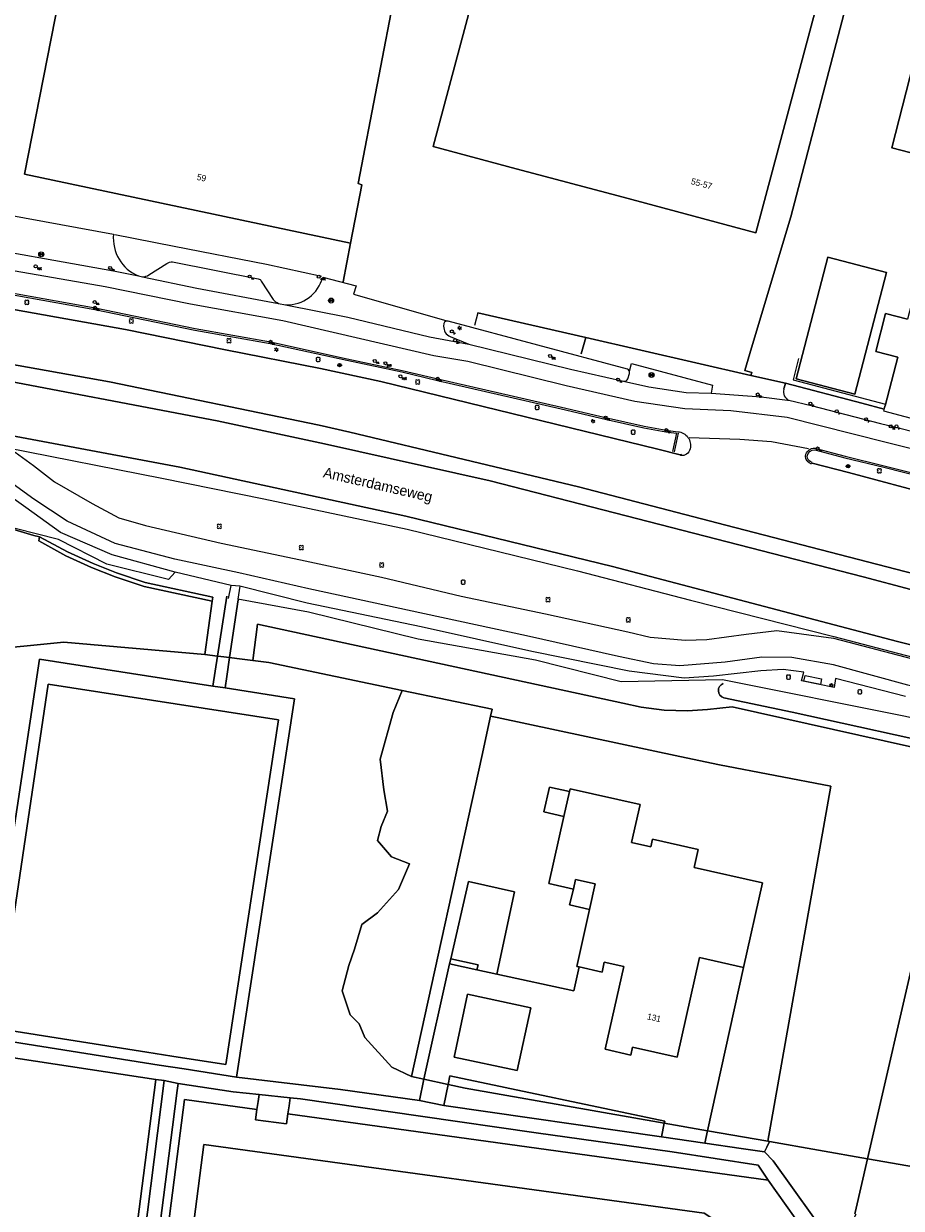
# Model space of a CAD drawing. Header units: metres. Extents: x 151448 to 154749, y 463108 to 465296.
# Tile 240 of 256: x 153156 to 153261, y 463946 to 464088. Entities that reach past the tile are written whole.
import ezdxf
from ezdxf.enums import TextEntityAlignment as Align

# ---------------------------------------------------------------- set-up
doc = ezdxf.new("R2010")
doc.units = ezdxf.units.M
doc.layers.get('0').update_dxf_attribs({"lineweight": 9})
for name, color, linetype, lineweight in [('B-ME-GR-BOOM-S', 253, 'Continuous', 9), ('B-ME-GR-HAAG-G', 253, 'Continuous', 9), ('B-ME-GW-WATERGANG_INSTEEK-G', 253, 'Continuous', 9), ('B-ME-IE-MEUBILAIR_AFVALBAK-S', 253, 'Continuous', 9), ('B-ME-IE-MEUBILAIR_BRANDKRAAN-S', 253, 'Continuous', 9), ('B-ME-IE-MEUBILAIR_LICHTMAST-S', 253, 'Continuous', 9), ('B-ME-IE-MEUBILAIR_PAAL-S', 253, 'Continuous', 9), ('B-ME-IE-MEUBILAIR_SCHAMPBLOK-S', 253, 'Continuous', 9), ('B-ME-IE-MEUBILAIR_STRAATKOLK-S', 253, 'Continuous', 9), ('B-ME-IE-MEUBILAIR_TROTTOIRKOLK-S', 253, 'Continuous', 9), ('B-ME-IE-MEUBILAIR_VERKEERSBORD-S', 253, 'Continuous', 9), ('B-ME-IE-MEUBILAIR_WEGMEUBILAIR_ZITBANK-G', 253, 'Continuous', 9), ('B-ME-KL-DATA_AFSLUITER-S', 253, 'Continuous', 9), ('B-ME-KL-DATA_VERKLIKKER-S', 253, 'Continuous', 9), ('B-ME-KL-WATER_AFSLUITER-S', 253, 'Continuous', 9), ('B-ME-OG-BEBOUWING_HOOFDGEBOUW-G', 1, 'Continuous', 9), ('B-ME-OG-TERREIN_CULTUURSCHEIDING-G', 253, 'Continuous', 9), ('B-ME-RI-PUT-S', 253, 'Continuous', 9), ('B-ME-VH-KANTOPSLUITING_ELEMENT_INRIT-G', 253, 'Continuous', 9), ('B-ME-VH-KANTOPSLUITING_VOORKANTBAND-G', 253, 'Continuous', 9), ('B-ME-VH-MATERIAALGRENS-G', 253, 'Continuous', 9), ('B-ME-VH-VERHARDING_ASFALT-G', 253, 'Continuous', 9), ('B-ME-VH-VERHARDING_TEGEL-G', 253, 'Continuous', 9), ('B-ME-VW-VERKEERSTEKEN_BORD_INFO-G', 253, 'Continuous', 9), ('B-PV-GR-BEPLANTING_CULTUUR_BOSPLANTSOEN-GV', 253, 'Continuous', 9), ('B-PV-GR-BEPLANTING_CULTUUR_HEESTERS-GV', 253, 'Continuous', 9), ('B-PV-GR-GROENVOORZIENING-GV', 253, 'Continuous', 9), ('B-PV-GR-HAAG-GV', 253, 'Continuous', 9), ('B-PV-IE-TERREINAFSCHEIDING_KUNSTMATIG_HEKWERK-G', 253, 'Continuous', 9), ('B-PV-OG-BEBOUWING-GV', 1, 'Continuous', 9), ('B-PV-OG-BEBOUWING-T18', 2, 'Continuous', 9), ('B-PV-OG-TERREIN_BEGROEID-GV', 253, 'Continuous', 9), ('B-PV-OG-TERREIN_ERF-GV', 253, 'Continuous', 9), ('B-PV-OG-TOPOGRAFIE-T18', 2, 'Continuous', 9), ('B-PV-OG-WATER-GV', 253, 'Continuous', 9), ('B-PV-OG-WATER_GREPPEL-GV', 253, 'Continuous', 9), ('B-PV-VH-GESLOTENVERHARDING_ASFALT-GV', 253, 'Continuous', 9), ('B-PV-VH-GESLOTENVERHARDING_KUNSTSTOF-GV', 253, 'Continuous', 9), ('B-PV-VH-OPENVERHARDING_BETONSTRAATSTEEN-GV', 253, 'Continuous', 9), ('B-PV-VH-OPENVERHARDING_TEGEL-GV', 253, 'Continuous', 9)]:
    doc.layers.add(name, color=color, linetype=linetype, lineweight=lineweight)
doc.styles.add('18_100', font='romans', dxfattribs={"width": 0.8, "height": 0.18})
doc.styles.add('18_200', font='romans', dxfattribs={"width": 0.8, "height": 0.36})
doc.styles.add('Drong', font='txt', dxfattribs={"height": 1.8})

# ---------------------------------------------------------------- blocks, each defined once
blk = doc.blocks.new('put')
at = {"color": 0, "ltscale": 0.5}
for p, q in [((-0.3, 0.06), (-0.06, 0.05)), ((-0.3, 0.03), (-0.03, 0.03)), ((-0.3, 0), (0, 0)), ((-0.29, 0.08), (-0.08, 0.08)), ((-0.28, 0.11), (-0.11, 0.11)), ((-0.27, 0.14), (-0.14, 0.14)), ((-0.27, 0.14), (-0.14, 0.14)), ((-0.25, 0.16), (-0.16, 0.16)), ((-0.23, 0.19), (-0.19, 0.19)), ((0, 0), (0.3, 0)), ((0.03, 0.03), (0.3, 0.03)), ((0.05, 0.05), (0.29, 0.05)), ((0.08, 0.08), (0.29, 0.08)), ((0.11, 0.11), (0.28, 0.11)), ((0.14, 0.14), (0.27, 0.14)), ((0.16, 0.16), (0.25, 0.16)), ((0.19, 0.19), (0.23, 0.19)), ((-0.3, -0.03), (-0.03, -0.03)), ((-0.3, -0.05), (-0.05, -0.05)), ((-0.29, -0.08), (-0.08, -0.08)), ((-0.28, -0.11), (-0.11, -0.11)), ((-0.27, -0.14), (-0.14, -0.14)), ((-0.25, -0.16), (-0.16, -0.16)), ((-0.23, -0.19), (-0.19, -0.19)), ((0.03, -0.03), (0.3, -0.03)), ((0.05, -0.05), (0.29, -0.06)), ((0.08, -0.08), (0.29, -0.08)), ((0.11, -0.11), (0.28, -0.11)), ((0.14, -0.14), (0.27, -0.14)), ((0.16, -0.16), (0.25, -0.16)), ((0.19, -0.19), (0.23, -0.19))]:
    blk.add_line(p, q, dxfattribs=at)
at = {"ltscale": 0.5}
for p, q in [((-0.21, 0.21), (0.21, -0.21)), ((0.21, 0.21), (-0.21, -0.21))]:
    blk.add_line(p, q, dxfattribs=at)
blk.add_ellipse((0, 0), major_axis=(-0.212, 0.212), ratio=1, start_param=3.926991, end_param=10.210176, dxfattribs=at)
at = {"style": '18_200', "width": 0.8}
blk.add_attdef('HOOGTE', (0.4, 0.26), '', height=0.25, dxfattribs=at)
blk = doc.blocks.new('kabelverklikker')
at = {"ltscale": 2}
blk.add_ellipse((0, 0), major_axis=(-0.127, 0.127), ratio=1, start_param=3.926991, end_param=10.210176, dxfattribs=at)
at = {"ltscale": 2, "style": '18_100', "width": 0.8}
blk.add_text('KLIC', height=0.216, dxfattribs=at).set_placement((0.19, -0.37))
at = {"style": '18_200', "width": 0.8}
blk.add_attdef('HOOGTE', (0.26, 0.12), '', height=0.25, dxfattribs=at)
blk = doc.blocks.new('boom')
for centre, major_axis, start_param, end_param in [((-0.12, 0.12), (-0.0916, 0.0916), 4.266828, 8.299543), ((0.12, 0.12), (0.0916, 0.0916), 4.266828, 8.299543), ((-0.12, -0.12), (0.0916, 0.0916), 1.125235, 5.15795), ((0.12, -0.12), (-0.0916, 0.0916), 1.125235, 5.15795)]:
    blk.add_ellipse(centre, major_axis=major_axis, ratio=1, start_param=start_param, end_param=end_param)
at = {"style": '18_200', "width": 0.8}
blk.add_attdef('HOOGTE', (0.31, 0.12), '', height=0.25, dxfattribs=at)
blk = doc.blocks.new('STRAATKOLK')
at = {"ltscale": 2}
blk.add_ellipse((0, 0), major_axis=(-0.127, 0.127), ratio=1, start_param=3.926991, end_param=10.210176, dxfattribs=at)
at = {"ltscale": 2, "style": '18_100', "width": 0.8}
blk.add_text('SK', height=0.216, dxfattribs=at).set_placement((0.19, -0.37))
at = {"style": '18_200', "width": 0.8}
blk.add_attdef('HOOGTE', (0.29, 0.21), '', height=0.25, dxfattribs=at)
blk = doc.blocks.new('waterafsluiter')
at = {"ltscale": 2}
blk.add_ellipse((0, 0), major_axis=(-0.127, 0.127), ratio=1, start_param=1.570796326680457, end_param=7.853981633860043, dxfattribs=at)
at = {"ltscale": 2, "style": '18_200', "width": 0.8}
blk.add_text('WA', height=0.216, dxfattribs=at).set_placement((0.16, -0.32))
at = {"style": '18_200', "width": 0.8}
blk.add_attdef('HOOGTE', (0.23, 0.16), '', height=0.25, dxfattribs=at)
blk = doc.blocks.new('TROTTOIRKOLK')
at = {"ltscale": 2}
blk.add_ellipse((0, 0), major_axis=(-0.127, 0.127), ratio=1, start_param=3.926991, end_param=10.210176, dxfattribs=at)
at = {"ltscale": 2, "style": '18_100', "width": 0.8}
blk.add_text('TK', height=0.216, dxfattribs=at).set_placement((0.19, -0.37))
at = {"style": '18_200', "width": 0.8}
blk.add_attdef('HOOGTE', (0.21, 0.18), '', height=0.25, dxfattribs=at)
blk = doc.blocks.new('afsluiter algemeen')
at = {"ltscale": 2}
blk.add_ellipse((0, 0), major_axis=(-0.181, 0), ratio=1, start_param=3.926991, end_param=10.210176, dxfattribs=at)
at = {"ltscale": 2, "style": '18_200', "width": 0.8}
blk.add_text('AFSL', height=0.218, dxfattribs=at).set_placement((0.22, -0.38))
at = {"style": '18_200', "width": 0.8}
blk.add_attdef('HOOGTE', (0.24, 0.14), '', height=0.25, dxfattribs=at)
blk = doc.blocks.new('LICHTMAST')
at = {"ltscale": 0.1}
for p, q in [((-0.11, 0.06), (-0.22, 0.13)), ((0, 0.13), (0, 0.25)), ((0.11, 0.06), (0.22, 0.13)), ((-0.11, -0.06), (-0.22, -0.13)), ((0, -0.13), (0, -0.25)), ((0.11, -0.06), (0.22, -0.13))]:
    blk.add_line(p, q, dxfattribs=at)
blk.add_circle((0, 0), 0.127, dxfattribs=at)
at = {"style": '18_200', "width": 0.8}
blk.add_attdef('HOOGTE', (0.25, 0.24), '', height=0.25, dxfattribs=at)
blk = doc.blocks.new('verkeersbord')
blk.add_line((-0.3, 0), (0.3, 0))
for radius in [0.2, 0.0745]:
    blk.add_circle((0, 0), radius)
at = {"style": '18_200', "width": 0.8}
blk.add_attdef('HOOGTE', (0.24, 0.18), '', height=0.25, dxfattribs=at)
blk = doc.blocks.new('BRANDKRAAN')
at = {"ltscale": 2}
blk.add_ellipse((0, 0), major_axis=(-0.127, 0.127), ratio=1, start_param=3.926991, end_param=10.210176, dxfattribs=at)
at = {"ltscale": 2, "style": '18_100', "width": 0.8}
blk.add_text('BKR', height=0.216, dxfattribs=at).set_placement((0.18, -0.38))
at = {"style": '18_200', "width": 0.8}
blk.add_attdef('HOOGTE', (0.29, 0.2), '', height=0.25, dxfattribs=at)
blk = doc.blocks.new('PAAL')
at = {"ltscale": 2}
blk.add_ellipse((0, 0), major_axis=(-0.181, 0), ratio=1, start_param=3.926991, end_param=10.210176, dxfattribs=at)
at = {"ltscale": 2, "style": '18_200', "width": 0.8}
blk.add_text('P', height=0.218, dxfattribs=at).set_placement((0.22, -0.38))
at = {"style": '18_200', "width": 0.8}
blk.add_attdef('HOOGTE', (0.24, 0.2), '', height=0.25, dxfattribs=at)
blk = doc.blocks.new('schampblok')
at = {"ltscale": 2}
blk.add_ellipse((0, 0), major_axis=(-0.127, 0.127), ratio=1, start_param=1.570796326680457, end_param=7.853981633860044, dxfattribs=at)
at = {"ltscale": 2, "style": '18_100', "width": 0.8}
blk.add_text('SBL', height=0.216, dxfattribs=at).set_placement((0.19, -0.37))
at = {"style": '18_200', "width": 0.8}
blk.add_attdef('HOOGTE', (0.21, 0.28), '', height=0.25, dxfattribs=at)
blk = doc.blocks.new('afvalbak')
for radius in [0.175, 0.125]:
    blk.add_circle((0, 0), radius)
at = {"style": '18_200', "width": 0.8}
blk.add_attdef('HOOGTE', (0.24, 0.19), '', height=0.25, dxfattribs=at)

msp = doc.modelspace()

# ---------------------------------------------------------------- linework, layer by layer
at = {"layer": 'B-ME-GR-HAAG-G', "ltscale": 0.2}
for points in [[(153086.911, 464068.562, -0.445357), (153086.275, 464069.606, -0.4221596), (153087.232, 464070.124), (153095.198, 464068.369), (153108.905, 464065.091), (153123.886, 464061.505), (153140.199, 464058.116), (153144.841, 464057.12), (153164.037, 464053.696), (153176.038, 464051.219), (153185.102, 464049.606), (153194.297, 464047.581), (153200.905, 464046.178), (153205.172, 464045.168), (153220.039, 464041.771), (153225.333, 464040.51), (153229.979, 464039.489), (153232.63, 464038.996), (153233.876, 464038.826), (153233.414, 464036.645)], [(153250.17, 464035.312, -0.3340347), (153249.58, 464036.069, -0.3646894), (153250.493, 464036.839), (153254.107, 464035.855), (153258.772, 464034.725), (153268.724, 464032.213), (153279.786, 464029.168), (153288.972, 464026.94), (153292.719, 464025.573), (153293.809, 464025.199), (153297.792, 464023.747), (153302.2, 464021.902), (153303.985, 464021.097), (153307.005, 464019.82), (153310.356, 464018.548), (153314.403, 464017.229), (153327.462, 464013.808)]]:
    msp.add_lwpolyline(points, format="xyb", dxfattribs=at)
msp.add_lwpolyline([(153153.41, 464037.098), (153172.075, 464033.419), (153184.34, 464030.927), (153201.567, 464027.309), (153222.02, 464022.29), (153235.553, 464018.752), (153252.77, 464014.384), (153262.28, 464011.913), (153274.19, 464008.804), (153286.796, 464005.512), (153303.055, 464001.36), (153315.775, 463997.992)], dxfattribs=at)
at = {"layer": 'B-ME-GW-WATERGANG_INSTEEK-G'}
msp.add_lwpolyline([(153323.898, 463987.589), (153321.283, 463990.038), (153314.25, 463992.673), (153301.469, 463995.594), (153285.815, 463999.334), (153272.302, 464002.308), (153261.41, 464004.813), (153239.432, 464009.19), (153227.24, 464008.959), (153216.948, 464011.565), (153202.888, 464014.09), (153189.703, 464017.323), (153181.22, 464018.888)], dxfattribs=at)
at = {"layer": 'B-ME-IE-MEUBILAIR_WEGMEUBILAIR_ZITBANK-G'}
msp.add_lwpolyline([(153249.339, 464009.736), (153251.316, 464009.327), (153251.174, 464008.642), (153249.197, 464009.051)], close=True, dxfattribs=at)
at = {"layer": 'B-ME-OG-BEBOUWING_HOOFDGEBOUW-G'}
msp.add_lwpolyline([(153248.53, 464047.806), (153247.895, 464045.221), (153258.991, 464042.308), (153258.748, 464041.492), (153270.362, 464038.423), (153280.745, 464035.636), (153286.901, 464034.15), (153294.38, 464032.234), (153294.637, 464033.169), (153302.022, 464031.246), (153302.763, 464034.143)], dxfattribs=at)
at = {"layer": 'B-ME-OG-TERREIN_CULTUURSCHEIDING-G'}
msp.add_lwpolyline([(153173.67, 464022.115), (153172.899, 464021.247), (153165.494, 464023.075), (153159.676, 464026.063), (153151.909, 464028.026), (153132.887, 464030.862), (153116.043, 464035.236)], dxfattribs=at)
at = {"layer": 'B-ME-VH-KANTOPSLUITING_ELEMENT_INRIT-G'}
for points in [[(153138.861, 464067.783), (153153.621, 464065.037), (153166.282, 464062.717)], [(153191.406, 464057.587), (153195.413, 464056.541), (153195.085, 464055.527), (153206.464, 464052.276)], [(153228.235, 464046.257), (153228.468, 464047.217), (153238.206, 464044.6), (153238.06, 464043.65)]]:
    msp.add_lwpolyline(points, dxfattribs=at)
at = {"layer": 'B-ME-VH-KANTOPSLUITING_VOORKANTBAND-G'}
for points in [[(153086.874, 464068.365, -0.4449024), (153086.083, 464069.662, -0.4188978), (153087.283, 464070.318), (153095.243, 464068.564), (153108.952, 464065.286), (153123.93, 464061.7), (153140.24, 464058.312), (153144.88, 464057.316), (153164.075, 464053.892), (153176.076, 464051.415), (153185.141, 464049.802), (153194.339, 464047.776), (153200.949, 464046.373), (153205.217, 464045.363), (153220.084, 464041.966), (153225.378, 464040.705), (153230.019, 464039.685), (153232.662, 464039.194), (153234.055, 464039.003, -0.4738272), (153235.517, 464036.952, -0.428415), (153234.365, 464036.161)], [(153166.282, 464062.717, 0.326104), (153169.269, 464057.712), (153169.76, 464057.612, 0.143387), (153170.538, 464057.839), (153172.686, 464059.207, -0.212551), (153173.377, 464059.395), (153183.668, 464057.367, -0.3496189), (153184.009, 464057.082), (153185.462, 464054.884, 0.1169286), (153186.1, 464054.423), (153186.954, 464054.233, 0.3500654), (153191.406, 464057.587)], [(153246.783, 464044.092, 0.3689412), (153247.362, 464042.786), (153250.05, 464042.155), (153258.372, 464039.98), (153259.929, 464039.614), (153270.018, 464037.079), (153280.476, 464034.126), (153290.282, 464031.633), (153300.5, 464029.085), (153302.907, 464028.447, 0.4342631), (153304.627, 464029.393)], [(153250.118, 464035.119, -0.3393237), (153249.38, 464036.084, -0.3765118), (153250.521, 464037.039), (153254.157, 464036.049), (153258.82, 464034.919), (153268.775, 464032.406), (153279.836, 464029.362), (153289.03, 464027.132), (153292.786, 464025.762), (153293.876, 464025.388), (153297.865, 464023.933), (153302.28, 464022.085), (153304.065, 464021.28), (153307.079, 464020.006), (153310.423, 464018.737), (153314.459, 464017.421), (153327.513, 464014.001)]]:
    msp.add_lwpolyline(points, format="xyb", dxfattribs=at)
msp.add_lwpolyline([(153206.464, 464052.276, 0.4046651), (153205.935, 464052.021), (153205.931, 464051.676, 0.3228492), (153206.724, 464050.447), (153208.973, 464049.515), (153221.167, 464046.51), (153227.508, 464045.094, 0.3422992), (153228.059, 464045.356), (153228.229, 464045.989, 0.3919691), (153228.003, 464046.519)], format="xyb", close=True, dxfattribs=at)
msp.add_lwpolyline([(153328.784, 463991.083), (153314.83, 463994.72), (153302.308, 463998.062), (153286.024, 464002.163), (153273.318, 464005.568), (153261.66, 464008.557), (153252.754, 464010.988), (153247.724, 464011.892), (153244.132, 464011.924), (153239.724, 464011.323), (153234.308, 464010.87), (153231.117, 464011.113), (153226.908, 464012.017), (153215.859, 464014.503), (153203.617, 464017.114), (153189.732, 464020.121), (153181.332, 464022.042), (153173.644, 464023.684), (153166.499, 464025.588), (153160.738, 464028.27), (153156.713, 464030.904), (153153.801, 464033.039)], dxfattribs=at)
at = {"layer": 'B-ME-VH-MATERIAALGRENS-G', "ltscale": 0.3}
for points in [[(153132.068, 464064.64), (153140.781, 464062.98), (153146.976, 464061.766), (153166.298, 464058.314), (153169.269, 464057.712), (153169.76, 464057.612), (153176.287, 464056.26), (153186.1, 464054.423), (153186.954, 464054.233), (153194.416, 464052.772), (153204.22, 464050.394), (153208.973, 464049.515)], [(153146.147, 464059.769), (153165.277, 464056.437), (153175.522, 464054.373), (153186.633, 464052.348), (153204.751, 464048.141), (153208.819, 464047.46), (153220.655, 464044.54), (153228.892, 464042.685), (153234.877, 464041.802), (153240.415, 464041.534), (153247.194, 464040.759), (153259.054, 464037.765), (153269.443, 464035.147), (153279.88, 464032.277), (153290.613, 464029.503), (153299.396, 464027.249), (153301.257, 464026.362), (153303.248, 464025.088), (153306.033, 464023.527), (153308.984, 464022.088), (153311.224, 464021.286), (153328.514, 464016.833)], [(153227.508, 464045.094), (153230.563, 464044.412), (153235.043, 464043.733), (153238.06, 464043.65), (153244.042, 464043.212), (153247.536, 464042.744)]]:
    msp.add_lwpolyline(points, dxfattribs=at)
at = {"layer": 'B-ME-VH-VERHARDING_ASFALT-G'}
for points in [[(153235.421, 464038.305), (153241.488, 464038.091), (153245.283, 464037.814), (153249.754, 464037.005)], [(153154.473, 464036.533), (153156.691, 464034.938), (153159.217, 464032.986), (153163.724, 464030.384), (153166.934, 464028.664), (153170.137, 464027.727), (153179.233, 464025.628), (153188.734, 464023.627), (153198.461, 464021.535), (153208.047, 464019.257), (153218.179, 464017.121), (153228.04, 464014.973), (153230.736, 464014.332), (153234.984, 464013.944), (153237.527, 464014.056), (153242.263, 464014.701), (153245.92, 464015.125), (153252.731, 464014.187), (153262.23, 464011.719), (153274.139, 464008.61), (153286.746, 464005.318), (153303.005, 464001.166), (153315.724, 463997.799)], [(153261.402, 464007.189), (153252.967, 464009.377), (153252.812, 464008.263), (153248.897, 464009.073), (153249.166, 464010.102), (153246.697, 464010.426), (153244.021, 464010.29), (153238.351, 464009.646), (153234.813, 464009.389), (153228.223, 464010.253), (153216.503, 464012.61), (153203.218, 464015.571), (153189.554, 464018.422), (153181.458, 464020.438), (153180.407, 464020.51), (153173.67, 464022.115), (153166.116, 464024.219), (153159.927, 464026.904), (153155.772, 464029.896), (153153.125, 464031.762)]]:
    msp.add_lwpolyline(points, dxfattribs=at)
at = {"layer": 'B-ME-VH-VERHARDING_TEGEL-G'}
for points in [[(153166.432, 464062.689), (153173.57, 464061.28), (153184.641, 464059.111), (153191.279, 464057.678)], [(153180.112, 464018.975), (153180.407, 464020.51)], [(153181.458, 464020.438), (153181.22, 464018.888)]]:
    msp.add_lwpolyline(points, dxfattribs=at)
at = {"layer": 'B-ME-VW-VERKEERSTEKEN_BORD_INFO-G'}
msp.add_lwpolyline([(153234.084, 464038.844), (153233.61, 464036.604)], dxfattribs=at)
at = {"layer": 'B-PV-GR-BEPLANTING_CULTUUR_BOSPLANTSOEN-GV', "flags": 128}
for points in [[(153178.138, 464018.63), (153169.966, 464020.401), (153166.473, 464021.582), (153163.653, 464022.7), (153160.557, 464024.108), (153157.307, 464025.911), (153157.41, 464026.383), (153156.703, 464026.537), (153154.321, 464027.259), (153153.966, 464027.506)], [(153135.181, 463988.761), (153147.33, 463987.222), (153150.232, 464012.715), (153160.336, 464013.736), (153177.236, 464012.231), (153178.138, 464018.63)], [(153181.25, 464018.814), (153180.224, 464011.863)], [(153180.224, 464011.863), (153181.095, 464011.756), (153183.014, 464011.52), (153183.57, 464015.901), (153227.44, 464006.401), (153229.665, 464005.927), (153232.406, 464005.559), (153235.203, 464005.462), (153237.614, 464005.624), (153240.587, 464005.94), (153267.937, 463999.83), (153268.165, 464000.817), (153247.788, 464005.302), (153239.573, 464007.04)]]:
    msp.add_lwpolyline(points, dxfattribs=at)
for points in [[(153244.841, 463953.76), (153245.067, 463953.721), (153256.836, 463951.654), (153263.039, 463978.573), (153266.359, 463992.981), (153267.937, 463999.83), (153240.587, 464005.94), (153237.614, 464005.624), (153235.203, 464005.462), (153232.406, 464005.559), (153229.665, 464005.927), (153227.44, 464006.401), (153183.57, 464015.901), (153183.014, 464011.52), (153184.951, 464011.281), (153200.956, 464007.921), (153211.748, 464005.656), (153211.575, 464004.821), (153212.356, 464004.656), (153234.31, 464000), (153239.058, 463998.993), (153252.437, 463996.43)], [(153202.082, 463961.532), (153210.518, 464000), (153211.575, 464004.821), (153211.748, 464005.656), (153200.956, 464007.921), (153199.854, 464005.258), (153198.326, 463999.675), (153198.747, 463995.988), (153199.169, 463993.408), (153198.431, 463991.564), (153198, 463989.89), (153199.684, 463987.943), (153201.83, 463987.085), (153200.509, 463984.016), (153198, 463981.212), (153196.118, 463979.793), (153195.216, 463976.84), (153194.531, 463974.891), (153193.74, 463971.836), (153194.689, 463968.94), (153195.796, 463967.886), (153196.481, 463966.253), (153199.696, 463962.672)], [(153205.029, 463936.447), (153242.919, 463930.663), (153240.621, 463933.157), (153240.025, 463935.705), (153240.792, 463938.495), (153240.621, 463942.074), (153239.088, 463943.894), (153237.211, 463945.116), (153177.134, 463953.381), (153169.822, 463896.534), (153195.564, 463893.075), (153196.496, 463895.78), (153200.252, 463906.685)]]:
    msp.add_lwpolyline(points, close=True, dxfattribs=at)
at = {"layer": 'B-PV-GR-BEPLANTING_CULTUUR_BOSPLANTSOEN-GV'}
msp.add_lwpolyline([(153239.573, 464007.04, -0.7084005), (153239.481, 464008.765)], format="xyb", dxfattribs=at)
at = {"layer": 'B-PV-GR-BEPLANTING_CULTUUR_HEESTERS-GV', "flags": 128}
msp.add_lwpolyline([(153237.609, 463955.03), (153232.426, 463955.94), (153232.081, 463954.3), (153237.282, 463953.548)], close=True, dxfattribs=at)
at = {"layer": 'B-PV-GR-GROENVOORZIENING-GV', "flags": 128}
for points in [[(153093.743, 464066.75), (153093.848, 464066.722), (153111.283, 464062.689), (153134.657, 464057.242), (153135.897, 464056.982), (153137.069, 464056.737), (153143.49, 464055.597), (153167.739, 464051.292), (153179.751, 464048.826), (153191.136, 464046.593), (153198.379, 464045.042), (153231.661, 464036.891), (153234.344, 464036.236)], [(153335.563, 464002.983), (153311.441, 464009.135), (153295.606, 464013.357), (153262.536, 464021.904), (153239.817, 464027.775), (153222.105, 464032.399), (153194.647, 464038.942), (153190.98, 464039.777), (153165.824, 464044.998), (153142.281, 464049.219)], [(153149.688, 464045.855), (153178.715, 464040.307), (153191.622, 464037.55), (153211.505, 464033.121), (153256.292, 464021.564), (153262.05, 464020.055), (153287.721, 464013.326), (153314.617, 464006.362), (153339.481, 464000)], [(153473.156, 463952.928), (153458.071, 463957.574), (153446.994, 463961.003), (153432.448, 463965.337), (153415.943, 463970.148), (153397.217, 463975.067), (153386.869, 463977.918), (153383.811, 463978.857), (153381.113, 463980.021), (153377.345, 463981.648), (153373.106, 463983.422), (153371.214, 463984.15), (153365.84, 463986.075), (153361.642, 463987.404), (153361.604, 463987.414), (153328.669, 463995.96), (153313.38, 464000), (153262.337, 464013.308), (153260.419, 464013.813), (153226.226, 464022.819), (153201.39, 464028.876), (153174.235, 464034.737), (153144.523, 464040.31)], [(153250.164, 464035.222), (153254.536, 464034.113), (153264.993, 464031.318), (153271.108, 464029.684), (153287.12, 464025.582), (153291.981, 464024.251), (153294.01, 464023.522), (153298.787, 464021.536), (153300.908, 464020.481), (153308.254, 464017.145), (153309.477, 464016.738), (153332.26, 464010.635), (153372.901, 464000), (153377.078, 463998.907), (153377.395, 463998.824), (153385.664, 463996.714), (153411.062, 463990.235), (153450.476, 463979.812), (153452.367, 463979.327), (153453.425, 463979.17)]]:
    msp.add_lwpolyline(points, dxfattribs=at)
at = {"layer": 'B-PV-GR-GROENVOORZIENING-GV'}
for points in [[(153234.344, 464036.236, 0.0285783), (153234.496, 464036.25, 0.0285783)], [(153250.113, 464035.236, 0.013143), (153250.164, 464035.222)]]:
    msp.add_lwpolyline(points, format="xyb", dxfattribs=at)
at = {"layer": 'B-PV-GR-HAAG-GV', "flags": 128}
for points in [[(153093.743, 464066.75), (153093.848, 464066.722), (153111.283, 464062.689), (153134.657, 464057.242), (153135.897, 464056.982), (153137.069, 464056.737), (153143.49, 464055.597), (153167.739, 464051.292), (153179.751, 464048.826), (153191.136, 464046.593), (153198.379, 464045.042), (153231.661, 464036.891), (153234.344, 464036.236)], [(153335.563, 464002.983), (153311.441, 464009.135), (153295.606, 464013.357), (153262.536, 464021.904), (153239.817, 464027.775), (153222.105, 464032.399), (153194.647, 464038.942), (153190.98, 464039.777), (153165.824, 464044.998), (153142.281, 464049.219)], [(153149.688, 464045.855), (153178.715, 464040.307), (153191.622, 464037.55), (153211.505, 464033.121), (153256.292, 464021.564), (153262.05, 464020.055), (153287.721, 464013.326), (153314.617, 464006.362), (153339.481, 464000)], [(153473.156, 463952.928), (153458.071, 463957.574), (153446.994, 463961.003), (153432.448, 463965.337), (153415.943, 463970.148), (153397.217, 463975.067), (153386.869, 463977.918), (153383.811, 463978.857), (153381.113, 463980.021), (153377.345, 463981.648), (153373.106, 463983.422), (153371.214, 463984.15), (153365.84, 463986.075), (153361.642, 463987.404), (153361.604, 463987.414), (153328.669, 463995.96), (153313.38, 464000), (153262.337, 464013.308), (153260.419, 464013.813), (153226.226, 464022.819), (153201.39, 464028.876), (153174.235, 464034.737), (153144.523, 464040.31)], [(153250.164, 464035.222), (153254.536, 464034.113), (153264.993, 464031.318), (153271.108, 464029.684), (153287.12, 464025.582), (153291.981, 464024.251), (153294.01, 464023.522), (153298.787, 464021.536), (153300.908, 464020.481), (153308.254, 464017.145), (153309.477, 464016.738), (153332.26, 464010.635), (153372.901, 464000), (153377.078, 463998.907), (153377.395, 463998.824), (153385.664, 463996.714), (153411.062, 463990.235), (153450.476, 463979.812), (153452.367, 463979.327), (153453.425, 463979.17)]]:
    msp.add_lwpolyline(points, dxfattribs=at)
at = {"layer": 'B-PV-GR-HAAG-GV'}
for points in [[(153234.344, 464036.236, 0.0285783), (153234.496, 464036.25, 0.0285783)], [(153250.113, 464035.236, 0.013143), (153250.164, 464035.222)]]:
    msp.add_lwpolyline(points, format="xyb", dxfattribs=at)
at = {"layer": 'B-PV-IE-TERREINAFSCHEIDING_KUNSTMATIG_HEKWERK-G', "flags": 128}
for points in [[(153247.625, 464064.798), (153260.585, 464114.469)], [(153211.575, 464004.821), (153210.518, 464000)], [(153210.518, 464000), (153202.082, 463961.532), (153203.549, 463961.213), (153206.459, 463960.583), (153208.514, 463960.138), (153232.426, 463955.94), (153237.609, 463955.03), (153244.841, 463953.76)], [(153244.841, 463953.76), (153252.437, 463996.43)], [(153244.841, 463953.76), (153245.067, 463953.721)]]:
    msp.add_lwpolyline(points, dxfattribs=at)
at = {"layer": 'B-PV-OG-BEBOUWING-GV', "flags": 128}
for points in [[(153194.763, 464061.648), (153196.089, 464068.675), (153195.67, 464068.81), (153200.215, 464092.582), (153210.555, 464144.99), (153197.195, 464147.622), (153195.838, 464140.735), (153170.491, 464145.734), (153170.454, 464145.545), (153167.058, 464128.253), (153155.602, 464069.926)], [(153214.655, 464070.596), (153227.486, 464067.169), (153243.431, 464062.91), (153253.826, 464101.828), (153215.072, 464112.18), (153204.677, 464073.261)], [(153248.253, 464045.35), (153255.288, 464043.519), (153259.089, 464058.123), (153252.053, 464059.954)], [(153221.519, 463984.054), (153221.779, 463985.218), (153224.141, 463984.689), (153223.449, 463981.599), (153221.922, 463974.775), (153222.19, 463974.715), (153224.954, 463974.096), (153225.218, 463975.277), (153227.549, 463974.755), (153225.324, 463964.817), (153228.394, 463964.13), (153228.609, 463965.091), (153233.981, 463963.889), (153236.656, 463975.841), (153241.937, 463974.659), (153244.211, 463984.819), (153236.019, 463986.652), (153236.503, 463988.817), (153231.008, 463990.047), (153230.8, 463989.12), (153228.482, 463989.639), (153229.512, 463994.242), (153221.111, 463996.123), (153221.036, 463995.79), (153220.362, 463992.778), (153218.558, 463984.717)]]:
    msp.add_lwpolyline(points, close=True, dxfattribs=at)
msp.add_lwpolyline([(153331.173, 464096.002), (153325.978, 464075.817), (153264.522, 464091.767), (153259.767, 464073.091), (153269.633, 464070.557), (153266.869, 464059.941), (153267.556, 464059.762), (153266.8, 464056.859), (153263.423, 464057.738), (153263.599, 464058.416), (153263.203, 464058.519), (153261.64, 464052.519), (153258.998, 464053.207), (153257.812, 464048.649), (153260.453, 464047.961), (153258.936, 464042.132), (153258.92, 464042.067)], dxfattribs=at)
at = {"layer": 'B-PV-OG-TERREIN_BEGROEID-GV', "flags": 128}
for points in [[(153153.966, 464027.506), (153154.321, 464027.259), (153156.703, 464026.537), (153157.41, 464026.383), (153160.776, 464024.558), (153163.849, 464023.16), (153166.645, 464022.052), (153170.1, 464020.884), (153178.205, 464019.132), (153178.138, 464018.63), (153177.236, 464012.231), (153178.777, 464012.041)], [(153178.777, 464012.041), (153179.878, 464019.238)], [(153319.088, 463966.323), (153304.618, 463969.518), (153263.039, 463978.573), (153256.836, 463951.654), (153263.528, 463950.479), (153265.281, 463959.016)], [(153171.369, 463961.205), (153148.981, 463964.607), (153147.113, 463977.047), (153146.137, 463964.955), (153145.907, 463963.372), (153146.23, 463959.838), (153145.607, 463952.444), (153145.251, 463948.22), (153144.946, 463945.739), (153081.715, 463953.514), (153083.069, 463955.866), (153077.465, 463956.555), (153073.3, 463949.058), (153036.905, 463952.288), (153036.134, 463944.247), (153033.434, 463910.081), (153035.125, 463907.851), (153073.66, 463904.647), (153118.446, 463900.972)], [(153136.789, 463898.954), (153162.915, 463895.431), (153171.369, 463961.205)], [(153265.281, 463959.016), (153263.528, 463950.479), (153256.836, 463951.654), (153255.354, 463945.224), (153255.325, 463945.099), (153255.41, 463944.974), (153255.284, 463944.65), (153254.856, 463943.866), (153252.658, 463941.393), (153254.854, 463938.319), (153272.354, 463934.62), (153273.515, 463935.31), (153274.781, 463941.281), (153276.866, 463940.961), (153275.621, 463934.925), (153276.253, 463933.8)]]:
    msp.add_lwpolyline(points, dxfattribs=at)
for points in [[(153178.227, 464008.446), (153178.777, 464012.041), (153177.236, 464012.231), (153160.336, 464013.736), (153150.232, 464012.715), (153147.33, 463987.222), (153153.61, 463986.422), (153157.382, 464011.666)], [(153203.049, 463958.648), (153203.549, 463961.213), (153202.082, 463961.532), (153199.696, 463962.672), (153196.481, 463966.253), (153195.796, 463967.886), (153194.689, 463968.94), (153193.74, 463971.836), (153194.531, 463974.891), (153195.216, 463976.84), (153196.118, 463979.793), (153198, 463981.212), (153200.509, 463984.016), (153201.83, 463987.085), (153199.684, 463987.943), (153198, 463989.89), (153198.431, 463991.564), (153199.169, 463993.408), (153198.747, 463995.988), (153198.326, 463999.675), (153199.854, 464005.258), (153200.956, 464007.921), (153184.951, 464011.281), (153183.014, 464011.52), (153181.095, 464011.756), (153180.224, 464011.863), (153179.887, 464009.579), (153179.687, 464008.22), (153188.012, 464006.934), (153181.054, 463961.468), (153193.542, 463959.981)], [(153172.357, 463961.055), (153171.369, 463961.205), (153162.915, 463895.431), (153164.025, 463895.282)], [(153183.512, 463957.565), (153183.646, 463958.541), (153183.762, 463959.389), (153180.674, 463959.715), (153174.043, 463960.701), (153173.937, 463959.876), (153173.368, 463955.454), (153165.647, 463895.065), (153166.592, 463894.941), (153174.803, 463958.768)], [(153232.081, 463954.3), (153232.426, 463955.94), (153208.514, 463960.138), (153206.459, 463960.583), (153205.96, 463958.077)], [(153187.227, 463957.051), (153187.063, 463955.853), (153183.347, 463956.362), (153183.512, 463957.565), (153174.803, 463958.768), (153166.592, 463894.941), (153169.567, 463894.55), (153169.822, 463896.534), (153177.134, 463953.381), (153237.211, 463945.116), (153239.088, 463943.894), (153240.621, 463942.074), (153240.792, 463938.495), (153240.025, 463935.705), (153240.621, 463933.157), (153242.919, 463930.663), (153246.902, 463928.806), (153246.845, 463926.033), (153249.263, 463937.572), (153251.393, 463939.969), (153244.896, 463949.085)], [(153187.495, 463958.997), (153187.362, 463958.031), (153187.227, 463957.051), (153244.896, 463949.085), (153243.687, 463950.888), (153233.371, 463952.483), (153217.046, 463954.77), (153203.167, 463956.79), (153188.757, 463958.864)], [(153244.454, 463952.511), (153244.73, 463953.055), (153245.067, 463953.721), (153244.841, 463953.76), (153237.609, 463955.03), (153237.282, 463953.548), (153241.659, 463952.915)], [(153252.658, 463941.393), (153254.856, 463943.866), (153255.284, 463944.65), (153255.41, 463944.974), (153255.325, 463945.099), (153255.354, 463945.224), (153256.836, 463951.654), (153245.067, 463953.721), (153244.73, 463953.055), (153244.454, 463952.511), (153245.488, 463951.431)]]:
    msp.add_lwpolyline(points, close=True, dxfattribs=at)
at = {"layer": 'B-PV-OG-TERREIN_ERF-GV', "flags": 128}
for points in [[(153193.854, 464057.014), (153194.763, 464061.648), (153155.602, 464069.926), (153167.058, 464128.253)], [(153210.035, 464053.299), (153222.987, 464050.324), (153242.823, 464045.769), (153242.92, 464046.134), (153242.08, 464046.354), (153242.9, 464049.06), (153247.625, 464064.798), (153260.585, 464114.469)], [(153260.585, 464114.469), (153247.625, 464064.798), (153242.9, 464049.06), (153242.08, 464046.354), (153242.92, 464046.134), (153242.823, 464045.769), (153246.961, 464044.819), (153256.13, 464042.423), (153258.828, 464041.718), (153258.919, 464042.065), (153258.936, 464042.132), (153260.453, 464047.961), (153257.812, 464048.649), (153258.998, 464053.207), (153261.64, 464052.519)], [(153200.215, 464092.582), (153195.67, 464068.81), (153196.089, 464068.675), (153194.763, 464061.648), (153193.854, 464057.014)], [(153269.633, 464070.557), (153259.767, 464073.091), (153264.522, 464091.767)], [(153222.46, 464048.35), (153222.987, 464050.324), (153210.035, 464053.299), (153209.629, 464051.78)]]:
    msp.add_lwpolyline(points, dxfattribs=at)
for points in [[(153227.486, 464067.169), (153214.655, 464070.596), (153204.677, 464073.261), (153215.072, 464112.18), (153253.826, 464101.828), (153243.431, 464062.91)], [(153248.253, 464045.35), (153252.053, 464059.954), (153259.089, 464058.123), (153255.288, 464043.519)], [(153221.519, 463984.054), (153218.558, 463984.717), (153220.362, 463992.778), (153217.958, 463993.34), (153218.631, 463996.303), (153221.036, 463995.79), (153221.111, 463996.123), (153229.512, 463994.242), (153228.482, 463989.639), (153230.8, 463989.12), (153231.008, 463990.047), (153236.503, 463988.817), (153236.019, 463986.652), (153244.211, 463984.819), (153241.937, 463974.659), (153237.609, 463955.03), (153244.841, 463953.76), (153252.437, 463996.43), (153239.058, 463998.993), (153234.31, 464000), (153212.356, 464004.656), (153211.575, 464004.821), (153210.518, 464000), (153202.082, 463961.532), (153203.549, 463961.213), (153206.638, 463975.091), (153206.774, 463975.676), (153208.932, 463984.97), (153214.438, 463983.732), (153212.316, 463973.858), (153221.567, 463971.849), (153222.19, 463974.715), (153221.922, 463974.775), (153223.449, 463981.599), (153221.053, 463982.164)], [(153220.362, 463992.778), (153221.036, 463995.79), (153218.631, 463996.303), (153217.958, 463993.34)], [(153206.774, 463975.676), (153210.064, 463974.967), (153209.931, 463974.376), (153212.316, 463973.858), (153214.438, 463983.732), (153208.932, 463984.97)], [(153223.449, 463981.599), (153224.141, 463984.689), (153221.779, 463985.218), (153221.519, 463984.054), (153221.053, 463982.164)], [(153232.426, 463955.94), (153237.609, 463955.03), (153241.937, 463974.659), (153236.656, 463975.841), (153233.981, 463963.889), (153228.609, 463965.091), (153228.394, 463964.13), (153225.324, 463964.817), (153227.549, 463974.755), (153225.218, 463975.277), (153224.954, 463974.096), (153222.19, 463974.715), (153221.567, 463971.849), (153212.316, 463973.858), (153209.931, 463974.376), (153206.638, 463975.091), (153203.549, 463961.213), (153206.459, 463960.583), (153206.664, 463961.612), (153232.478, 463956.188)], [(153209.931, 463974.376), (153210.064, 463974.967), (153206.774, 463975.676), (153206.638, 463975.091)], [(153216.408, 463969.791), (153214.773, 463962.252), (153207.175, 463963.856), (153208.809, 463971.455)], [(153216.408, 463969.791), (153208.809, 463971.455), (153207.175, 463963.856), (153214.773, 463962.252)], [(153203.549, 463961.213), (153203.049, 463958.648), (153205.96, 463958.077), (153206.459, 463960.583)], [(153206.459, 463960.583), (153208.514, 463960.138), (153232.426, 463955.94), (153232.478, 463956.188), (153206.664, 463961.612)]]:
    msp.add_lwpolyline(points, close=True, dxfattribs=at)
at = {"layer": 'B-PV-OG-WATER-GV'}
msp.add_lwpolyline([(153239.481, 464008.765, 0.7084005), (153239.573, 464007.04)], format="xyb", dxfattribs=at)
at = {"layer": 'B-PV-OG-WATER-GV', "flags": 128}
msp.add_lwpolyline([(153239.573, 464007.04), (153247.788, 464005.302), (153268.165, 464000.817)], dxfattribs=at)
at = {"layer": 'B-PV-OG-WATER_GREPPEL-GV', "flags": 128}
msp.add_lwpolyline([(153157.41, 464026.383), (153157.307, 464025.911), (153160.557, 464024.108), (153163.653, 464022.7), (153166.473, 464021.582), (153169.966, 464020.401), (153178.138, 464018.63), (153178.205, 464019.132), (153170.1, 464020.884), (153166.645, 464022.052), (153163.849, 464023.16), (153160.776, 464024.558)], close=True, dxfattribs=at)
at = {"layer": 'B-PV-VH-GESLOTENVERHARDING_ASFALT-GV', "flags": 128}
for points in [[(153234.344, 464036.236), (153231.661, 464036.891), (153198.379, 464045.042), (153191.136, 464046.593), (153179.751, 464048.826), (153167.739, 464051.292), (153143.49, 464055.597)], [(153142.281, 464049.219), (153165.824, 464044.998), (153190.98, 464039.777), (153194.647, 464038.942), (153222.105, 464032.399), (153239.817, 464027.775), (153262.536, 464021.904), (153295.606, 464013.357), (153311.441, 464009.135), (153335.563, 464002.983), (153346.966, 464000), (153362.36, 463995.962), (153383.953, 463990.441), (153397.695, 463986.927), (153415.513, 463982.264), (153424.673, 463979.805), (153475.65, 463966.613), (153477.684, 463966.054), (153478.237, 463965.909), (153480.366, 463972.049)], [(153144.523, 464040.31), (153174.235, 464034.737), (153201.39, 464028.876), (153226.226, 464022.819), (153260.419, 464013.813), (153262.337, 464013.308), (153313.38, 464000), (153328.669, 463995.96), (153361.604, 463987.414), (153363.293, 463993.775), (153339.481, 464000), (153314.617, 464006.362), (153287.721, 464013.326), (153262.05, 464020.055), (153256.292, 464021.564), (153211.505, 464033.121), (153191.622, 464037.55), (153178.715, 464040.307), (153149.688, 464045.855)], [(153453.435, 463979.048), (153452.367, 463979.327), (153450.476, 463979.812), (153411.062, 463990.235), (153385.664, 463996.714), (153377.395, 463998.824), (153377.078, 463998.907), (153372.901, 464000), (153332.26, 464010.635), (153309.477, 464016.738), (153308.254, 464017.145), (153300.908, 464020.481), (153298.787, 464021.536), (153294.01, 464023.522), (153291.981, 464024.251), (153287.12, 464025.582), (153271.108, 464029.684), (153264.993, 464031.318), (153254.536, 464034.113), (153250.164, 464035.222)], [(153252.658, 463941.393), (153245.488, 463951.431), (153244.454, 463952.511), (153241.659, 463952.915), (153237.282, 463953.548), (153232.081, 463954.3), (153205.96, 463958.077), (153203.049, 463958.648), (153193.542, 463959.981), (153181.054, 463961.468), (153174.753, 463962.458), (153171.766, 463962.927), (153150.576, 463966.255)], [(153148.981, 463964.607), (153171.369, 463961.205), (153172.357, 463961.055), (153174.043, 463960.701), (153180.674, 463959.715), (153183.762, 463959.389), (153187.495, 463958.997), (153188.757, 463958.864), (153203.167, 463956.79), (153217.046, 463954.77), (153233.371, 463952.483), (153243.687, 463950.888), (153244.896, 463949.085), (153251.393, 463939.969)]]:
    msp.add_lwpolyline(points, dxfattribs=at)
at = {"layer": 'B-PV-VH-GESLOTENVERHARDING_ASFALT-GV'}
for points in [[(153234.496, 464036.25, -0.0285783), (153234.344, 464036.236)], [(153250.164, 464035.222, -0.013143), (153250.113, 464035.236, -0.013143)]]:
    msp.add_lwpolyline(points, format="xyb", dxfattribs=at)
at = {"layer": 'B-PV-VH-GESLOTENVERHARDING_ASFALT-GV', "flags": 128}
for points in [[(153174.043, 463960.701), (153172.357, 463961.055), (153164.025, 463895.282), (153165.647, 463895.065), (153173.368, 463955.454), (153173.937, 463959.876)], [(153183.512, 463957.565), (153183.347, 463956.362), (153187.063, 463955.853), (153187.227, 463957.051), (153187.362, 463958.031), (153187.495, 463958.997), (153183.762, 463959.389), (153183.646, 463958.541)]]:
    msp.add_lwpolyline(points, close=True, dxfattribs=at)
at = {"layer": 'B-PV-VH-GESLOTENVERHARDING_KUNSTSTOF-GV', "flags": 128}
msp.add_lwpolyline([(153158.451, 464008.668), (153152.269, 463967.305), (153170.276, 463964.477), (153173.282, 463964.005), (153179.769, 463962.986), (153186.106, 464004.395)], close=True, dxfattribs=at)
at = {"layer": 'B-PV-VH-OPENVERHARDING_BETONSTRAATSTEEN-GV', "flags": 128}
msp.add_lwpolyline([(153246.815, 464044.263), (153246.961, 464044.819), (153242.823, 464045.769), (153222.987, 464050.324), (153222.46, 464048.35)], dxfattribs=at)
at = {"layer": 'B-PV-VH-OPENVERHARDING_BETONSTRAATSTEEN-GV'}
msp.add_lwpolyline([(153246.782, 464044.111, -0.0352057), (153246.815, 464044.263)], format="xyb", dxfattribs=at)
at = {"layer": 'B-PV-VH-OPENVERHARDING_TEGEL-GV', "flags": 128}
for points in [[(153258.816, 464041.721), (153256.13, 464042.423), (153246.961, 464044.819), (153246.815, 464044.263)], [(153179.878, 464019.238), (153178.777, 464012.041), (153179.191, 464011.99), (153180.224, 464011.863), (153181.25, 464018.814)]]:
    msp.add_lwpolyline(points, dxfattribs=at)
at = {"layer": 'B-PV-VH-OPENVERHARDING_TEGEL-GV'}
msp.add_lwpolyline([(153246.815, 464044.263, 0.0352057), (153246.782, 464044.111, 0.0352057)], format="xyb", dxfattribs=at)
at = {"layer": 'B-PV-VH-OPENVERHARDING_TEGEL-GV', "flags": 128}
for points in [[(153178.777, 464012.041), (153178.227, 464008.446), (153179.687, 464008.22), (153179.887, 464009.579), (153180.224, 464011.863), (153179.191, 464011.99)], [(153147.33, 463987.222), (153147.623, 463985.331), (153150.576, 463966.255), (153171.766, 463962.927), (153174.753, 463962.458), (153181.054, 463961.468), (153188.012, 464006.934), (153179.687, 464008.22), (153178.227, 464008.446), (153157.382, 464011.666), (153153.61, 463986.422)], [(153158.451, 464008.668), (153186.106, 464004.395), (153179.769, 463962.986), (153173.282, 463964.005), (153170.276, 463964.477), (153152.269, 463967.305)]]:
    msp.add_lwpolyline(points, close=True, dxfattribs=at)

# ---------------------------------------------------------------- block references
at = {"layer": 'B-ME-GR-BOOM-S'}
for p in [(153155.876, 464054.551), (153168.424, 464052.295), (153180.153, 464049.935), (153190.858, 464047.686), (153202.816, 464044.977), (153217.153, 464041.912), (153228.695, 464038.955), (153258.255, 464034.312), (153179, 464027.639), (153188.848, 464025.083), (153198.487, 464022.989), (153208.278, 464020.936), (153218.462, 464018.82), (153228.103, 464016.396), (153247.345, 464009.527), (153255.906, 464007.751)]:
    msp.add_blockref('boom', p, dxfattribs=at)
at = {"layer": 'B-ME-IE-MEUBILAIR_AFVALBAK-S'}
msp.add_blockref('afvalbak', (153252.494, 464008.566), dxfattribs=at)
at = {"layer": 'B-ME-IE-MEUBILAIR_BRANDKRAAN-S'}
msp.add_blockref('BRANDKRAAN', (153198.942, 464047.232), dxfattribs=at)
at = {"layer": 'B-ME-IE-MEUBILAIR_LICHTMAST-S'}
for p in [(153207.835, 464051.469), (153185.851, 464048.855), (153223.863, 464040.263)]:
    msp.add_blockref('LICHTMAST', p, dxfattribs=at)
at = {"layer": 'B-ME-IE-MEUBILAIR_PAAL-S'}
for p in [(153206.913, 464051.047), (153249.972, 464042.389), (153253.13, 464041.444), (153256.653, 464040.498), (153260.303, 464039.643)]:
    msp.add_blockref('PAAL', p, dxfattribs=at)
at = {"layer": 'B-ME-IE-MEUBILAIR_SCHAMPBLOK-S'}
msp.add_blockref('schampblok', (153218.714, 464048.103), dxfattribs=at)
at = {"layer": 'B-ME-IE-MEUBILAIR_STRAATKOLK-S'}
for p in [(153165.874, 464058.687), (153207.302, 464049.979), (153243.648, 464043.486)]:
    msp.add_blockref('STRAATKOLK', p, dxfattribs=at)
at = {"layer": 'B-ME-IE-MEUBILAIR_TROTTOIRKOLK-S'}
for p in [(153182.627, 464057.648), (153164.075, 464053.892), (153185.141, 464049.802), (153205.217, 464045.363), (153226.865, 464045.274), (153225.378, 464040.705), (153232.662, 464039.194), (153259.622, 464039.649), (153250.834, 464036.988)]:
    msp.add_blockref('TROTTOIRKOLK', p, dxfattribs=at)
at = {"layer": 'B-ME-IE-MEUBILAIR_VERKEERSBORD-S'}
for p in [(153193.435, 464047.009), (153254.49, 464034.856)]:
    msp.add_blockref('verkeersbord', p, dxfattribs=at)
at = {"layer": 'B-ME-KL-DATA_AFSLUITER-S'}
msp.add_blockref('afsluiter algemeen', (153190.935, 464057.626), dxfattribs=at)
at = {"layer": 'B-ME-KL-DATA_VERKLIKKER-S'}
for p in [(153156.936, 464058.865), (153200.742, 464045.659)]:
    msp.add_blockref('kabelverklikker', p, dxfattribs=at)
at = {"layer": 'B-ME-KL-WATER_AFSLUITER-S'}
for p in [(153164.028, 464054.575), (153197.654, 464047.502)]:
    msp.add_blockref('waterafsluiter', p, dxfattribs=at)
at = {"layer": 'B-ME-RI-PUT-S'}
for p in [(153157.609, 464060.314), (153192.421, 464054.76), (153230.899, 464045.813)]:
    msp.add_blockref('put', p, dxfattribs=at)

# ---------------------------------------------------------------- texts
at = {"layer": 'B-PV-OG-BEBOUWING-T18', "style": 'Drong'}
for s, rotation, p in [('59', 348, (153176.858, 464069.521)), ('55-57', 345, (153236.911, 464068.792)), ('131', 347.4, (153231.201, 463968.61))]:
    msp.add_text(s, height=0.75, rotation=rotation, dxfattribs=at).set_placement(p, align=Align.MIDDLE)
at = {"layer": 'B-PV-OG-TOPOGRAFIE-T18', "style": 'Drong'}
msp.add_text('Amsterdamseweg', height=1.25, rotation=347, dxfattribs=at).set_placement((153198.008, 464032.501), align=Align.MIDDLE)

doc.saveas('drawing.dxf')
